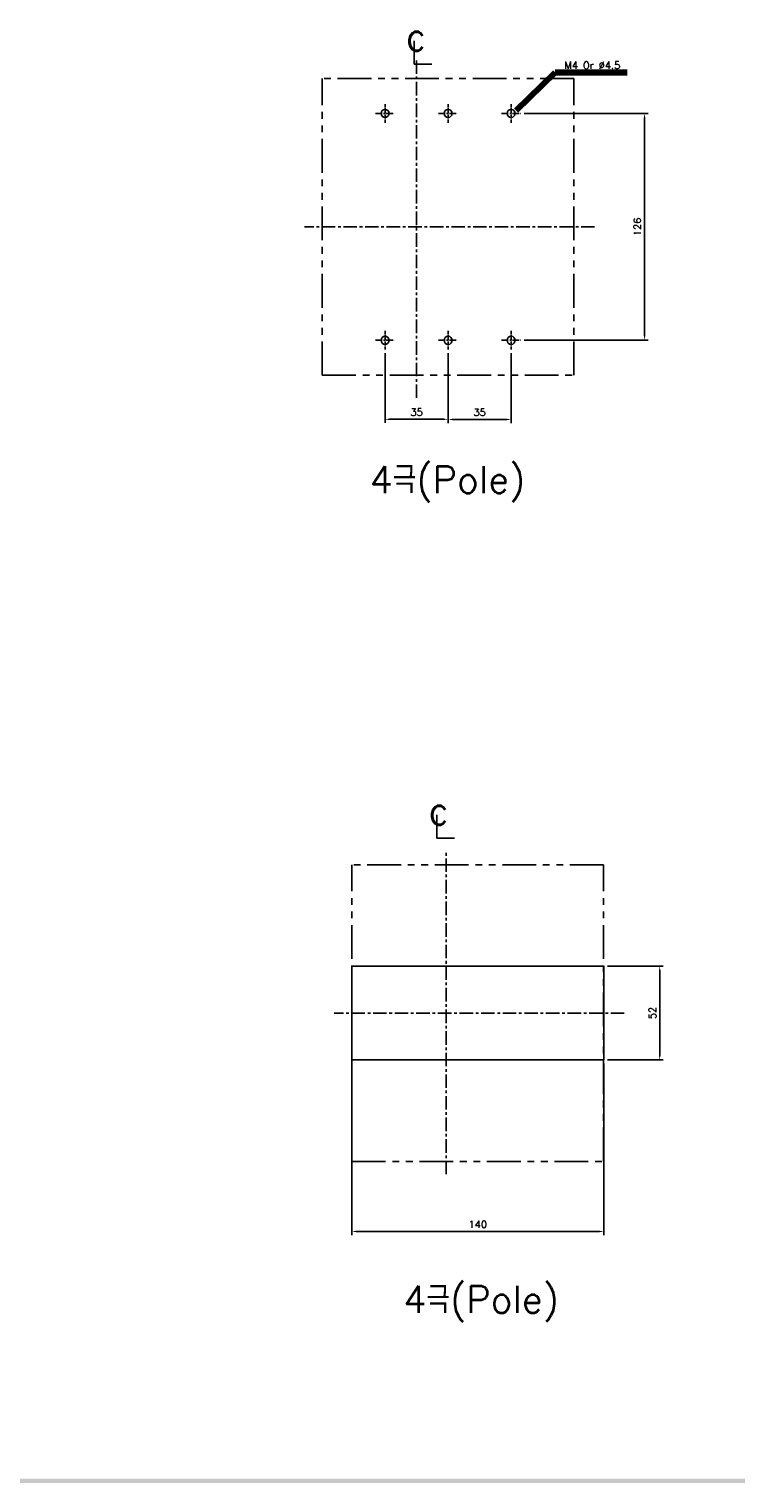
# Model space of a CAD drawing. Extents: x -408 to 2710, y -907 to 1735.
# Tile 2 of 16: x 122 to 514, y 407 to 1214. Entities that reach past the tile are written whole.
import ezdxf

# ---------------------------------------------------------------- set-up
doc = ezdxf.new("R2010")
doc.units = 0
doc.header["$LTSCALE"] = 3
doc.header["$MEASUREMENT"] = 0
doc.linetypes.add('CENTER', pattern=[2, 1.25, -0.25, 0.25, -0.25])
doc.linetypes.add('PHANTOM2', pattern=[1.25, 0.625, -0.125, 0.125, -0.125, 0.125, -0.125])
doc.layers.get('0').update_dxf_attribs({"linetype": 'CONTINUOUS'})
doc.layers.get('Defpoints').update_dxf_attribs({"linetype": 'CONTINUOUS'})
for name, color, linetype in [('cen', 1, 'CENTER'), ('CENTER', 1, 'CENTER'), ('di', 3, 'CONTINUOUS'), ('DIM', 3, 'CONTINUOUS'), ('dwg', 7, 'CONTINUOUS'), ('NOTE', 4, 'CONTINUOUS')]:
    doc.layers.add(name, color=color, linetype=linetype)
doc.styles.add('K25', font='TXT', dxfattribs={"width": 0.9, "height": 2.5, "bigfont": 'TBHAN'})
doc.styles.add('KIM', font='ROMANS.shx', dxfattribs={"height": 5, "bigfont": 'GSG1.shx'})
doc.styles.get("Standard").update_dxf_attribs({"font": 'romans.shx', "height": 4, "bigfont": 'ghs.shx'})
doc.dimstyles.get("Standard").update_dxf_attribs({"dimtxt": 0.18, "dimasz": 0.18, "dimexe": 0.18, "dimexo": 0.0625, "dimgap": 0.09, "dimtad": 0, "dimtih": 1, "dimtoh": 1, "dimdec": 4, "dimzin": 0, "dimdsep": 46, "dimtxsty": 'Standard', "dimcen": 0.09, "dimadec": 0, "dimazin": 0, "dimtfac": 1, "dimtdec": 4, "dimtofl": 0, "dimtmove": 0, "dimatfit": 3, "dimfxl": 0, "dimtolj": 1, "dimtzin": 0, "dimarcsym": 0})
doc.dimstyles.new('STANDARD$0', dxfattribs={"dimtxt": 5, "dimasz": 5, "dimexe": 1, "dimexo": 2, "dimgap": 2, "dimtad": 1, "dimdec": 4, "dimzin": 12, "dimdsep": 46, "dimtxsty": 'KIM', "dimcen": -1, "dimdle": 0.1, "dimadec": 0, "dimazin": 0, "dimtfac": 1, "dimtdec": 4, "dimtmove": 0, "dimatfit": 3, "dimfxl": 0, "dimtolj": 1, "dimtzin": 0, "dimarcsym": 0})

# ---------------------------------------------------------------- blocks, each defined once
blk = doc.blocks.new('*D27')
at = {"layer": 'Defpoints', "color": 0}
for p in [(394.59, 1167.59), (394.59, 1041.59), (463.4, 1041.59)]:
    blk.add_point(p, dxfattribs=at)
at = {"layer": 'di'}
for p, q in [((396.59, 1167.59), (465.4, 1167.59)), ((463.4, 1165.19), (463.4, 1043.99)), ((396.59, 1041.59), (465.4, 1041.59))]:
    blk.add_line(p, q, dxfattribs=at)
for points in [[(463, 1165.19), (463.8, 1165.19), (463.4, 1167.59)], [(463, 1043.99), (463.8, 1043.99), (463.4, 1041.59)]]:
    blk.add_solid(points, dxfattribs=at)
at = {"layer": 'di', "insert": (459.4, 1104.59), "char_height": 4, "attachment_point": 5, "rotation": 90}
blk.add_mtext('\\A1;126', dxfattribs=at)
blk = doc.blocks.new('*D28')
at = {"layer": 'Defpoints', "color": 0}
for p in [(300.77, 641.9), (440.77, 641.9), (440.77, 546.55)]:
    blk.add_point(p, dxfattribs=at)
at = {"layer": 'di'}
for p, q in [((300.77, 639.9), (300.77, 544.55)), ((440.77, 639.9), (440.77, 544.55)), ((303.17, 546.55), (438.37, 546.55))]:
    blk.add_line(p, q, dxfattribs=at)
for points in [[(303.17, 546.95), (303.17, 546.15), (300.77, 546.55)], [(438.37, 546.95), (438.37, 546.15), (440.77, 546.55)]]:
    blk.add_solid(points, dxfattribs=at)
at = {"layer": 'di', "insert": (370.77, 550.55), "char_height": 4, "attachment_point": 5}
blk.add_mtext('\\A1;140', dxfattribs=at)
blk = doc.blocks.new('*D29')
at = {"layer": 'Defpoints', "color": 0}
for p in [(440.77, 693.9), (471.8, 693.9), (440.77, 641.9)]:
    blk.add_point(p, dxfattribs=at)
at = {"layer": 'di'}
for p, q in [((442.77, 693.9), (473.8, 693.9)), ((471.8, 644.3), (471.8, 691.5)), ((442.77, 641.9), (473.8, 641.9))]:
    blk.add_line(p, q, dxfattribs=at)
for points in [[(471.4, 691.5), (472.2, 691.5), (471.8, 693.9)], [(471.4, 644.3), (472.2, 644.3), (471.8, 641.9)]]:
    blk.add_solid(points, dxfattribs=at)
at = {"layer": 'di', "insert": (467.8, 667.9), "char_height": 4, "attachment_point": 5, "rotation": 90}
blk.add_mtext('\\A1;52', dxfattribs=at)
blk = doc.blocks.new('*D63')
at = {"layer": 'Defpoints', "color": 0}
for p in [(319.29, 1036.38), (354.29, 1036.38), (354.29, 997.68)]:
    blk.add_point(p, dxfattribs=at)
at = {"layer": 'di'}
for p, q in [((319.29, 1034.38), (319.29, 995.68)), ((354.29, 1034.38), (354.29, 995.68)), ((321.69, 997.68), (351.89, 997.68))]:
    blk.add_line(p, q, dxfattribs=at)
for points in [[(321.69, 998.08), (321.69, 997.28), (319.29, 997.68)], [(351.89, 998.08), (351.89, 997.28), (354.29, 997.68)]]:
    blk.add_solid(points, dxfattribs=at)
at = {"layer": 'di', "insert": (336.79, 1001.68), "char_height": 4, "attachment_point": 5}
blk.add_mtext('\\A1;35', dxfattribs=at)
blk = doc.blocks.new('*D64')
at = {"layer": 'Defpoints', "color": 0}
for p in [(354.29, 1036.38), (389.29, 1036.38), (389.29, 997.6)]:
    blk.add_point(p, dxfattribs=at)
at = {"layer": 'di'}
for p, q in [((354.29, 1034.38), (354.29, 995.6)), ((389.29, 1034.38), (389.29, 995.6)), ((356.69, 997.6), (386.89, 997.6))]:
    blk.add_line(p, q, dxfattribs=at)
for points in [[(356.69, 998), (356.69, 997.2), (354.29, 997.6)], [(386.89, 998), (386.89, 997.2), (389.29, 997.6)]]:
    blk.add_solid(points, dxfattribs=at)
at = {"layer": 'di', "insert": (371.79, 1001.6), "char_height": 4, "attachment_point": 5}
blk.add_mtext('\\A1;35', dxfattribs=at)

msp = doc.modelspace()

# ---------------------------------------------------------------- linework, layer by layer
for p, q in [((300.766, 693.898), (440.766, 693.898)), ((300.766, 641.898), (300.766, 693.898)), ((440.766, 641.898), (440.766, 693.898)), ((440.766, 641.898), (300.766, 641.898))]:
    msp.add_line(p, q)
for centre in [(319.285, 1167.586), (354.285, 1167.586), (389.285, 1167.586), (319.285, 1041.586), (354.285, 1041.586), (389.285, 1041.586)]:
    msp.add_circle(centre, 2.25)
at = {"layer": 'cen', "ltscale": 2}
for p, q in [((336.785, 1009.58), (336.785, 1197.78)), ((336.785, 1009.58), (336.785, 1197.78)), ((435.66, 1104.586), (274.529, 1104.586)), ((353.265, 578.299), (353.265, 757.497)), ((452.14, 667.898), (291.009, 667.898))]:
    msp.add_line(p, q, dxfattribs=at)
at = {"layer": 'cen'}
for p, q in [((313.978, 1167.586), (324.592, 1167.586)), ((348.978, 1167.586), (359.592, 1167.586)), ((383.978, 1167.586), (394.592, 1167.586)), ((313.978, 1041.586), (324.592, 1041.586)), ((348.978, 1041.586), (359.592, 1041.586)), ((383.978, 1041.586), (394.592, 1041.586))]:
    msp.add_line(p, q, dxfattribs=at)
at = {"layer": 'CENTER', "ltscale": 0.5}
for p, q in [((319.285, 1172.792), (319.285, 1162.38)), ((354.285, 1172.792), (354.285, 1162.38)), ((389.285, 1172.792), (389.285, 1162.38)), ((319.285, 1046.792), (319.285, 1036.38)), ((354.285, 1046.792), (354.285, 1036.38)), ((389.285, 1046.792), (389.285, 1036.38))]:
    msp.add_line(p, q, dxfattribs=at)
at = {"layer": 'di', "linetype": 'PHANTOM2', "ltscale": 10}
for p, q in [((284.385, 1022.186), (284.385, 1186.986)), ((424.185, 1186.986), (284.385, 1186.986)), ((424.185, 1022.186), (424.185, 1186.986)), ((284.385, 1022.186), (424.185, 1022.186)), ((300.866, 585.498), (300.866, 750.298)), ((440.666, 750.298), (300.866, 750.298)), ((440.666, 585.498), (440.666, 750.298)), ((300.866, 585.498), (440.666, 585.498))]:
    msp.add_line(p, q, dxfattribs=at)
at = {"layer": 'dwg'}
msp.add_trace([(1488.549, 406.876), (1486.249, 409.176), (-388.251, 406.876), (-385.951, 409.176)], dxfattribs=at)
at = {"layer": 'NOTE'}
for p, q in [((335.405, 1207.95), (335.405, 1194.91)), ((335.405, 1194.91), (345.318, 1194.91)), ((347.987, 777.972), (347.987, 764.933)), ((347.987, 764.933), (357.9, 764.933))]:
    msp.add_line(p, q, dxfattribs=at)

# ---------------------------------------------------------------- texts
at = {"layer": 'di', "char_height": 15, "width": 116.39597, "attachment_point": 1}
for insert in [(310.733, 971.667), (329.422, 516.276)]:
    msp.add_mtext('{\\Fromans,hgs|c129;4극(Pole)}', dxfattribs=dict(at, insert=insert))
at = {"layer": 'DIM', "insert": (418.88, 1192.359), "char_height": 4, "attachment_point": 7}
msp.add_mtext('M4 Or %%C4.5', dxfattribs=at)
at = {"layer": 'NOTE', "style": 'K25', "width": 0.9}
for p in [(330.972, 1202.41), (343.554, 772.433)]:
    msp.add_text('c', height=15.85, dxfattribs=at).set_placement(p)

# ---------------------------------------------------------------- dimensions: what is measured, and where the dimension line sits
at = {"layer": 'di'}
for base, p1, p2, picture, middle in [((463.402, 1041.586), (394.592, 1167.586), (394.592, 1041.586), '*D27', (459.402, 1104.586)), ((471.802, 693.898), (440.766, 641.898), (440.766, 693.898), '*D29', (467.802, 667.898))]:
    dim = msp.add_linear_dim(base=base, p1=p1, p2=p2, angle=90, dimstyle='STANDARD$0', override={"dimtxt": 4, "dimasz": 2.4, "dimexe": 2, "dimdec": 2, "dimzin": 8, "dimtxsty": 'Standard', "dimcen": 0, "dimdle": 0, "dimclrd": 256, "dimclre": 256, "dimclrt": 256, "dimadec": 2, "dimazin": 2, "dimtfac": 0.6, "dimtdec": 2, "dimtzin": 8, "dimlwd": 65535, "dimlwe": 65535}, dxfattribs=at)
    dim.commit()
    dim.dimension.update_dxf_attribs({"geometry": picture, "text_midpoint": middle})
for base, p1, p2, picture, middle in [((354.285, 997.678), (319.285, 1036.38), (354.285, 1036.38), '*D63', (336.785, 1001.678)), ((389.285, 997.603), (354.285, 1036.38), (389.285, 1036.38), '*D64', (371.785, 1001.603))]:
    dim = msp.add_linear_dim(base=base, p1=p1, p2=p2, dimstyle='STANDARD$0', override={"dimtxt": 4, "dimasz": 2.4, "dimexe": 2, "dimdec": 2, "dimzin": 8, "dimtxsty": 'Standard', "dimcen": 0, "dimdle": 0, "dimclrd": 256, "dimclre": 256, "dimclrt": 256, "dimadec": 2, "dimazin": 2, "dimtfac": 0.6, "dimtdec": 2, "dimtzin": 8, "dimlwd": 65535, "dimlwe": 65535}, dxfattribs=at)
    dim.commit()
    dim.dimension.update_dxf_attribs({"geometry": picture, "text_midpoint": middle})
dim = msp.add_linear_dim(base=(440.766, 546.549), p1=(300.766, 641.898), p2=(440.766, 641.898), dimstyle='STANDARD$0', override={"dimtxt": 4, "dimasz": 2.4, "dimexe": 2, "dimdec": 2, "dimzin": 8, "dimtxsty": 'Standard', "dimcen": 0, "dimdle": 0, "dimclrd": 256, "dimclre": 256, "dimclrt": 256, "dimadec": 2, "dimazin": 2, "dimtfac": 0.6, "dimtdec": 2, "dimtzin": 8, "dimlwd": 65535, "dimlwe": 65535}, dxfattribs=at)
dim.commit()
dim.dimension.update_dxf_attribs({"geometry": '*D28', "text_midpoint": (370.766, 546.549), "dimtype": 160})

# ---------------------------------------------------------------- leaders
at = {"layer": 'DIM', "annotation_type": 0, "has_hookline": 1, "hookline_direction": 0, "text_width": 34.857}
msp.add_leader([(392.073, 1169.16), (413.68, 1190.359), (416.88, 1190.359)], dimstyle='Standard', override={"dimtxt": 4, "dimasz": 3.2, "dimexe": 2, "dimexo": 2, "dimgap": 2, "dimtad": 1, "dimtih": 0, "dimtoh": 0, "dimdec": 2, "dimzin": 8, "dimcen": 0, "dimclrd": 256, "dimclre": 256, "dimclrt": 256, "dimadec": 2, "dimazin": 2, "dimtfac": 0.6, "dimtdec": 2, "dimtofl": 1, "dimtzin": 8, "dimlwd": 65535, "dimlwe": 65535, "dimarcsym": 1}, dxfattribs=at)

doc.saveas('drawing.dxf')
